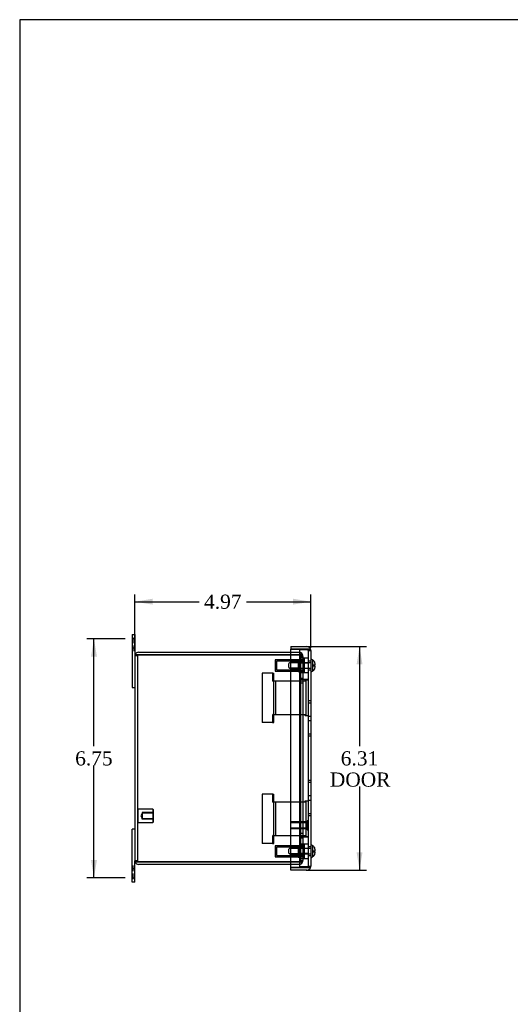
# Model space of a CAD drawing. Header units: inches. Extents: x 0.2 to 65.9, y -0.4 to 43.8.
# Tile 2 of 7: x 0.2 to 14, y 16 to 43.8. Entities that reach past the tile are written whole.
import ezdxf
from ezdxf.enums import TextEntityAlignment as Align
from ezdxf.lldxf.tags import DXFTag

# ---------------------------------------------------------------- set-up
doc = ezdxf.new("R2010")
doc.units = ezdxf.units.IN
doc.header["$MEASUREMENT"] = 0
for name, color, linetype in [('COM50821', 7, 'Continuous'), ('COM51062', 7, 'Continuous'), ('COM56049-2', 7, 'Continuous'), ('COM70646-2', 7, 'Continuous'), ('Default', 7, 'Continuous'), ('GSK11184', 7, 'Continuous'), ('RNG86389', 7, 'Continuous'), ('RVN01001', 7, 'Continuous'), ('SCS190055', 7, 'Continuous'), ('STD26154', 7, 'Continuous'), ('STD26202', 7, 'Continuous')]:
    doc.layers.add(name, color=color, linetype=linetype)
doc.styles.add('SEACAD_Times_New_Roman', font='times.ttf')
tags = doc.linetypes.add('HIDDEN2', pattern=[0.1875, 0.125, -0.0625]).pattern_tags.tags
tags[6:7] = [DXFTag(74, 4), DXFTag(75, 0), DXFTag(340, '0'), DXFTag(46, 0.0), DXFTag(50, 0.0), DXFTag(44, 0.0), DXFTag(45, 0.0)]
tags[4:5] = [DXFTag(74, 4), DXFTag(75, 0), DXFTag(340, '0'), DXFTag(46, 0.0), DXFTag(50, 0.0), DXFTag(44, 0.0), DXFTag(45, 0.0)]
doc.dimstyles.new('HAMMOND_(STH_-_66x44)', dxfattribs={"dimtxt": 0.4, "dimasz": 0.5, "dimexe": 0.2, "dimexo": 0.2, "dimgap": 0.1, "dimtad": 0, "dimtih": 1, "dimtoh": 1, "dimzin": 0, "dimdsep": 46, "dimtxsty": 'SEACAD_Times_New_Roman', "dimblk1": '_SE_FILLED', "dimblk2": '_SE_FILLED', "dimsah": 1, "dimcen": 0.2, "dimadec": 0, "dimazin": 0, "dimtfac": 0.8, "dimtofl": 0, "dimtmove": 0, "dimatfit": 3, "dimfxl": 1, "dimtolj": 1, "dimtzin": 0, "dimarcsym": 0})

# ---------------------------------------------------------------- blocks, each defined once
blk = doc.blocks.new('SE1')
at = {"layer": 'COM50821', "color": 7, "linetype": 'Continuous'}
for p, q in [((3.349, 26.466), (3.349, 26.216)), ((3.349, 26.466), (3.421, 26.466)), ((3.421, 26.466), (3.421, 26.216)), ((3.349, 26.216), (3.349, 24.966)), ((3.421, 26.216), (3.421, 25.858)), ((3.349, 24.966), (3.421, 24.966)), ((3.349, 19.716), (3.349, 20.966)), ((3.421, 20.966), (3.349, 20.966)), ((3.421, 19.716), (3.421, 20.074)), ((3.349, 19.466), (3.349, 19.716)), ((3.421, 19.466), (3.421, 19.716)), ((3.421, 19.466), (3.349, 19.466))]:
    blk.add_line(p, q, dxfattribs=at)
at = {"layer": 'COM50821', "color": 7, "linetype": 'HIDDEN2'}
for p, q in [((3.359, 26.376), (3.349, 26.376)), ((3.421, 26.341), (3.349, 26.341)), ((3.359, 26.319), (3.349, 26.319)), ((3.359, 26.298), (3.349, 26.298)), ((3.359, 26.221), (3.349, 26.221)), ((3.359, 26.376), (3.359, 26.221)), ((3.411, 26.376), (3.421, 26.376)), ((3.411, 26.221), (3.411, 26.376)), ((3.411, 26.319), (3.421, 26.319)), ((3.411, 26.298), (3.421, 26.298)), ((3.411, 26.221), (3.421, 26.221)), ((3.359, 26.15), (3.349, 26.15)), ((3.349, 26.091), (3.421, 26.091)), ((3.359, 26.073), (3.349, 26.073)), ((3.359, 26.052), (3.349, 26.052)), ((3.359, 25.996), (3.349, 25.996)), ((3.359, 26.15), (3.359, 25.996)), ((3.411, 26.15), (3.421, 26.15)), ((3.411, 25.996), (3.411, 26.15)), ((3.411, 26.073), (3.421, 26.073)), ((3.411, 26.052), (3.421, 26.052)), ((3.411, 25.996), (3.421, 25.996)), ((3.359, 19.935), (3.349, 19.935)), ((3.359, 19.879), (3.349, 19.879)), ((3.359, 19.858), (3.349, 19.858)), ((3.421, 19.841), (3.349, 19.841)), ((3.359, 19.781), (3.349, 19.781)), ((3.359, 19.935), (3.359, 19.781)), ((3.411, 19.935), (3.421, 19.935)), ((3.411, 19.781), (3.411, 19.935)), ((3.411, 19.879), (3.421, 19.879)), ((3.411, 19.858), (3.421, 19.858)), ((3.411, 19.781), (3.421, 19.781)), ((3.359, 19.71), (3.349, 19.71)), ((3.359, 19.633), (3.349, 19.633)), ((3.359, 19.612), (3.349, 19.612)), ((3.349, 19.591), (3.421, 19.591)), ((3.359, 19.556), (3.349, 19.556)), ((3.359, 19.71), (3.359, 19.556)), ((3.411, 19.71), (3.421, 19.71)), ((3.411, 19.556), (3.411, 19.71)), ((3.411, 19.633), (3.421, 19.633)), ((3.411, 19.612), (3.421, 19.612)), ((3.411, 19.556), (3.421, 19.556))]:
    blk.add_line(p, q, dxfattribs=at)
at = {"layer": 'COM51062', "color": 7, "linetype": 'HIDDEN2'}
for p, q in [((7.307, 25.375), (7.018, 25.375)), ((7.018, 25.375), (7.018, 23.975)), ((7.32, 25.375), (7.307, 25.375)), ((7.32, 25.375), (7.346, 25.375)), ((7.32, 25.145), (7.32, 25.375)), ((7.346, 25.145), (7.346, 25.375)), ((7.32, 25.145), (7.336, 25.145)), ((7.422, 25.145), (7.336, 25.145)), ((7.336, 25.145), (7.336, 24.205)), ((7.393, 25.145), (7.393, 24.205)), ((7.762, 25.145), (7.422, 25.145)), ((7.777, 25.145), (7.762, 25.145)), ((8.23, 25.145), (7.777, 25.145)), ((8.23, 25.175), (8.221, 25.175)), ((8.221, 25.175), (8.221, 25.145)), ((8.23, 25.145), (8.23, 25.175)), ((8.264, 25.175), (8.23, 25.175)), ((8.321, 25.175), (8.264, 25.175)), ((8.264, 24.175), (8.264, 25.175)), ((7.307, 23.975), (7.018, 23.975)), ((7.307, 23.975), (7.32, 23.975)), ((7.336, 24.205), (7.32, 24.205)), ((7.32, 23.975), (7.32, 24.205)), ((7.32, 23.975), (7.346, 23.975)), ((7.336, 24.205), (7.422, 24.205)), ((7.346, 23.975), (7.346, 24.205)), ((7.422, 24.205), (7.762, 24.205)), ((7.762, 24.205), (7.777, 24.205)), ((7.777, 24.205), (8.23, 24.205)), ((8.221, 24.205), (8.221, 24.175)), ((8.23, 24.175), (8.221, 24.175)), ((8.23, 24.175), (8.23, 24.205)), ((8.23, 24.175), (8.264, 24.175)), ((8.264, 24.175), (8.321, 24.175)), ((7.307, 21.957), (7.018, 21.957)), ((7.018, 21.957), (7.018, 20.557)), ((7.32, 21.957), (7.307, 21.957)), ((7.32, 21.957), (7.346, 21.957)), ((7.32, 21.727), (7.32, 21.957)), ((7.32, 21.727), (7.336, 21.727)), ((7.422, 21.727), (7.336, 21.727)), ((7.336, 21.727), (7.336, 20.787)), ((7.346, 21.727), (7.346, 21.957)), ((7.393, 21.727), (7.393, 20.787)), ((7.762, 21.727), (7.422, 21.727)), ((7.777, 21.727), (7.762, 21.727)), ((8.23, 21.727), (7.777, 21.727)), ((8.23, 21.757), (8.221, 21.757)), ((8.221, 21.757), (8.221, 21.727)), ((8.23, 21.727), (8.23, 21.757)), ((8.264, 21.757), (8.23, 21.757)), ((8.321, 21.757), (8.264, 21.757)), ((8.264, 20.757), (8.264, 21.757)), ((7.336, 20.787), (7.32, 20.787)), ((7.32, 20.557), (7.32, 20.787)), ((7.336, 20.787), (7.422, 20.787)), ((7.346, 20.557), (7.346, 20.787)), ((7.422, 20.787), (7.762, 20.787)), ((7.762, 20.787), (7.777, 20.787)), ((7.777, 20.787), (8.23, 20.787)), ((8.221, 20.787), (8.221, 20.757)), ((8.23, 20.757), (8.221, 20.757)), ((8.23, 20.757), (8.23, 20.787)), ((8.23, 20.757), (8.264, 20.757)), ((8.264, 20.757), (8.321, 20.757)), ((7.307, 20.557), (7.018, 20.557)), ((7.307, 20.557), (7.32, 20.557)), ((7.32, 20.557), (7.346, 20.557))]:
    blk.add_line(p, q, dxfattribs=at)
at = {"layer": 'COM56049-2', "color": 7, "linetype": 'Continuous'}
for p, q in [((3.428, 25.894), (3.529, 25.894)), ((3.529, 25.893), (3.428, 25.893)), ((3.529, 25.966), (7.83, 25.966)), ((3.529, 25.894), (7.83, 25.894)), ((7.83, 25.893), (3.529, 25.893)), ((3.421, 25.858), (3.421, 20.074)), ((3.428, 20.038), (3.529, 20.038)), ((3.529, 20.038), (3.428, 20.038)), ((3.529, 20.038), (7.83, 20.038)), ((7.83, 20.038), (3.529, 20.038)), ((7.83, 19.966), (3.529, 19.966))]:
    blk.add_line(p, q, dxfattribs=at)
at = {"layer": 'COM56049-2', "color": 7, "linetype": 'HIDDEN2'}
for p, q in [((7.83, 25.966), (8.063, 25.966)), ((7.83, 25.894), (8.063, 25.894)), ((8.063, 25.893), (7.83, 25.893)), ((8.14, 25.893), (8.063, 25.893)), ((8.099, 25.893), (8.14, 25.934)), ((3.493, 25.858), (3.421, 25.858)), ((3.493, 25.858), (3.493, 20.074)), ((8.099, 25.848), (8.099, 25.858)), ((8.099, 25.858), (8.171, 25.858)), ((8.099, 25.848), (8.099, 20.083)), ((8.099, 25.848), (8.171, 25.848)), ((8.171, 25.717), (8.099, 25.717)), ((8.171, 25.716), (8.099, 25.716)), ((8.171, 25.706), (8.099, 25.706)), ((8.171, 25.702), (8.099, 25.702)), ((8.171, 25.848), (8.171, 25.858)), ((8.171, 25.848), (8.171, 20.083)), ((8.099, 25.464), (8.171, 25.464)), ((8.171, 25.401), (8.099, 25.401)), ((8.171, 25.226), (8.099, 25.226)), ((8.171, 25.091), (8.099, 25.091)), ((8.171, 20.841), (8.099, 20.841)), ((8.171, 20.706), (8.099, 20.706)), ((8.171, 20.531), (8.099, 20.531)), ((8.171, 20.467), (8.099, 20.467)), ((3.493, 20.074), (3.421, 20.074)), ((7.83, 20.038), (8.063, 20.038)), ((8.063, 20.038), (7.83, 20.038)), ((8.063, 20.038), (8.14, 20.038)), ((8.171, 20.23), (8.099, 20.23)), ((8.171, 20.225), (8.099, 20.225)), ((8.171, 20.216), (8.099, 20.216)), ((8.099, 20.214), (8.171, 20.214)), ((8.099, 20.074), (8.099, 20.083)), ((8.099, 20.083), (8.171, 20.083)), ((8.099, 20.074), (8.171, 20.074)), ((8.099, 20.038), (8.14, 19.997)), ((8.171, 20.074), (8.171, 20.083)), ((8.063, 19.966), (7.83, 19.966))]:
    blk.add_line(p, q, dxfattribs=at)
at = {"layer": 'COM56049-2', "color": 7, "linetype": 'Continuous'}
for centre, radius, start, end in [((3.529, 25.858), 0.108, 160.5288, 180), ((3.529, 25.858), 0.108, 90, 160.5288), ((3.529, 25.858), 0.036, 90, 94.5077), ((3.529, 20.074), 0.108, 180, 199.4712), ((3.529, 20.074), 0.108, 199.4712, 270), ((3.529, 20.074), 0.036, 265.4923, 270)]:
    blk.add_arc(centre, radius, start, end, dxfattribs=at)
at = {"layer": 'COM56049-2', "color": 7, "linetype": 'HIDDEN2'}
for centre, radius, start, end in [((3.529, 25.858), 0.036, 94.5077, 180), ((8.063, 25.858), 0.108, 45, 90), ((8.063, 25.858), 0.036, 85.4923, 90), ((8.063, 25.858), 0.036, 23.9707, 85.4923), ((8.075, 25.886), 0.0256, 327.1687, 16.8037), ((8.063, 25.858), 0.108, 0, 45), ((8.063, 25.858), 0.0361, 0.0363, 23.9348), ((7.998, 25.847), 0.102, 0.3927, 14.2076), ((3.529, 20.074), 0.036, 180, 265.4923), ((8.063, 20.074), 0.036, 270, 274.5077), ((8.063, 20.074), 0.036, 274.5077, 336.0293), ((7.998, 20.084), 0.102, 345.792, 359.6076), ((8.063, 20.074), 0.036, 336.0242, 0.0047), ((8.075, 20.045), 0.0256, 343.1908, 32.8368), ((8.063, 20.074), 0.108, 315, 0), ((8.063, 20.074), 0.108, 270, 315)]:
    blk.add_arc(centre, radius, start, end, dxfattribs=at)
at = {"layer": 'COM56049-2', "color": 7, "linetype": 'Continuous'}
for centre, start_param, end_param in [((3.529, 25.858), 2.801756, 3.141593), ((3.529, 20.074), 3.141593, 3.48143)]:
    blk.add_ellipse(centre, major_axis=(0.108, 0), ratio=0.996907, start_param=start_param, end_param=end_param, dxfattribs=at)
at = {"layer": 'COM56049-2', "color": 7, "linetype": 'HIDDEN2'}
for centre, start_param, end_param in [((3.529, 25.858), 1.570796, 3.141593), ((3.529, 20.074), 3.141593, 4.712389)]:
    blk.add_ellipse(centre, major_axis=(0.036, 0), ratio=0.996907, start_param=start_param, end_param=end_param, dxfattribs=at)
for points in [[(8.171, 25.848), (8.171, 25.856), (8.169, 25.863), (8.158, 25.878), (8.15, 25.886), (8.14, 25.893)], [(8.14, 20.038), (8.15, 20.045), (8.158, 20.053), (8.169, 20.068), (8.171, 20.076), (8.171, 20.083)]]:
    blk.add_open_spline(points, degree=3, knots=[0, 0, 0, 0, 0.5, 0.5, 1, 1, 1, 1], dxfattribs=at)
at = {"layer": 'COM70646-2', "color": 7, "linetype": 'Continuous'}
for p, q in [((7.83, 26.122), (7.83, 26.05)), ((7.83, 26.122), (8.285, 26.122)), ((7.83, 26.05), (8.285, 26.05)), ((7.83, 19.882), (7.83, 26.049)), ((8.285, 26.049), (7.83, 26.049)), ((8.387, 26.05), (8.285, 26.05)), ((8.285, 26.049), (8.387, 26.049)), ((8.393, 26.014), (8.393, 19.918)), ((7.83, 19.882), (8.285, 19.882)), ((8.285, 19.882), (7.83, 19.882)), ((7.83, 19.81), (7.83, 19.882)), ((8.285, 19.81), (7.83, 19.81)), ((8.285, 19.882), (8.387, 19.882)), ((8.387, 19.882), (8.285, 19.882))]:
    blk.add_line(p, q, dxfattribs=at)
at = {"layer": 'COM70646-2', "color": 7, "linetype": 'HIDDEN2'}
for p, q in [((8.321, 26.014), (8.393, 26.014)), ((8.393, 25.716), (8.321, 25.716)), ((8.321, 25.466), (8.393, 25.466)), ((8.393, 24.591), (8.321, 24.591)), ((8.393, 24.529), (8.321, 24.529)), ((8.393, 24.153), (8.321, 24.153)), ((8.393, 24.028), (8.321, 24.028)), ((8.393, 23.652), (8.321, 23.652)), ((8.393, 23.591), (8.321, 23.591)), ((8.393, 22.341), (8.321, 22.341)), ((8.393, 22.279), (8.321, 22.279)), ((8.393, 21.903), (8.321, 21.903)), ((8.393, 21.778), (8.321, 21.778)), ((8.393, 21.402), (8.321, 21.402)), ((8.393, 21.341), (8.321, 21.341)), ((8.393, 20.466), (8.321, 20.466)), ((8.321, 20.216), (8.393, 20.216)), ((8.321, 19.918), (8.393, 19.918))]:
    blk.add_line(p, q, dxfattribs=at)
at = {"layer": 'COM70646-2', "color": 7, "linetype": 'Continuous'}
for centre, radius, start, end in [((8.285, 26.014), 0.108, 19.4712, 90), ((8.285, 26.014), 0.036, 77.9945, 90), ((8.285, 26.014), 0.108, 0, 19.4712), ((8.285, 19.918), 0.036, 270, 282.0055), ((8.285, 19.918), 0.108, 270, 340.5288), ((8.285, 19.918), 0.108, 340.5288, 0)]:
    blk.add_arc(centre, radius, start, end, dxfattribs=at)
at = {"layer": 'COM70646-2', "color": 7, "linetype": 'HIDDEN2'}
for centre, start, end in [((8.285, 26.014), 0, 77.9945), ((8.285, 19.918), 282.0055, 360)]:
    blk.add_arc(centre, 0.036, start, end, dxfattribs=at)
for centre, start_param, end_param in [((8.285, 26.014), 3.141593, 4.712389), ((8.285, 19.918), 1.570796, 3.141593)]:
    blk.add_ellipse(centre, major_axis=(-0.036, 0), ratio=0.978128, start_param=start_param, end_param=end_param, dxfattribs=at)
at = {"layer": 'COM70646-2', "color": 7, "linetype": 'Continuous'}
for centre, start_param, end_param in [((8.285, 26.014), 3.141593, 3.48143), ((8.285, 19.918), 2.801756, 3.141593)]:
    blk.add_ellipse(centre, major_axis=(-0.108, 0), ratio=0.978128, start_param=start_param, end_param=end_param, dxfattribs=at)
at = {"layer": 'GSK11184', "color": 7, "linetype": 'HIDDEN2'}
for p, q in [((8.071, 26.03), (8.071, 19.902)), ((8.321, 26.03), (8.071, 26.03)), ((8.321, 26.03), (8.321, 19.902)), ((8.171, 25.794), (8.071, 25.794)), ((8.321, 25.655), (8.071, 25.655)), ((8.321, 25.794), (8.209, 25.794)), ((8.071, 25.388), (8.171, 25.388)), ((8.209, 25.388), (8.321, 25.388)), ((8.321, 25.195), (8.071, 25.195)), ((8.321, 20.737), (8.071, 20.737)), ((8.171, 20.544), (8.071, 20.544)), ((8.321, 20.544), (8.209, 20.544)), ((8.321, 20.277), (8.071, 20.277)), ((8.071, 20.138), (8.171, 20.138)), ((8.209, 20.138), (8.321, 20.138)), ((8.321, 19.902), (8.071, 19.902))]:
    blk.add_line(p, q, dxfattribs=at)
at = {"layer": 'RNG86389', "color": 7, "linetype": 'HIDDEN2'}
for p, q in [((8.039, 25.689), (8.039, 25.42)), ((8.039, 25.689), (8.071, 25.689)), ((8.039, 25.466), (8.071, 25.466)), ((8.039, 25.42), (8.071, 25.42)), ((8.039, 20.439), (8.039, 20.17)), ((8.039, 20.439), (8.071, 20.439)), ((8.039, 20.216), (8.071, 20.216)), ((8.039, 20.17), (8.071, 20.17))]:
    blk.add_line(p, q, dxfattribs=at)
at = {"layer": 'RVN01001', "color": 7, "linetype": 'HIDDEN2'}
for p, q in [((7.39, 25.748), (7.39, 25.433)), ((8.171, 25.748), (7.39, 25.748)), ((7.428, 25.623), (7.39, 25.623)), ((7.428, 25.71), (7.428, 25.471)), ((8.209, 25.71), (7.428, 25.71)), ((8.209, 25.794), (8.171, 25.794)), ((8.209, 25.794), (8.209, 25.388)), ((7.39, 25.558), (7.428, 25.558)), ((7.39, 25.433), (8.171, 25.433)), ((7.428, 25.471), (8.209, 25.471)), ((8.171, 25.388), (8.209, 25.388)), ((7.39, 20.498), (7.39, 20.183)), ((8.171, 20.498), (7.39, 20.498)), ((7.428, 20.373), (7.39, 20.373)), ((7.428, 20.46), (7.428, 20.221)), ((8.209, 20.46), (7.428, 20.46)), ((8.209, 20.544), (8.171, 20.544)), ((8.209, 20.544), (8.209, 20.138)), ((7.39, 20.308), (7.428, 20.308)), ((7.39, 20.183), (8.171, 20.183)), ((7.428, 20.221), (8.209, 20.221)), ((8.171, 20.138), (8.209, 20.138))]:
    blk.add_line(p, q, dxfattribs=at)
at = {"layer": 'SCS190055', "color": 7, "linetype": 'HIDDEN2'}
for p, q in [((7.833, 25.686), (7.768, 25.648)), ((7.768, 25.533), (7.768, 25.648)), ((8.073, 25.666), (7.8, 25.666)), ((7.833, 25.496), (7.833, 25.686)), ((8.073, 25.686), (7.833, 25.686)), ((8.073, 25.496), (8.073, 25.686)), ((8.393, 25.665), (8.073, 25.665)), ((8.443, 25.75), (8.443, 25.606)), ((8.443, 25.606), (8.499, 25.606)), ((8.443, 25.606), (8.443, 25.576)), ((7.768, 25.533), (7.833, 25.496)), ((8.073, 25.515), (7.8, 25.515)), ((7.833, 25.496), (8.073, 25.496)), ((8.073, 25.517), (8.393, 25.517)), ((8.443, 25.576), (8.443, 25.432)), ((8.443, 25.576), (8.499, 25.576)), ((7.833, 20.436), (7.768, 20.398)), ((7.768, 20.283), (7.768, 20.398)), ((8.073, 20.416), (7.8, 20.416)), ((7.833, 20.246), (7.833, 20.436)), ((8.073, 20.436), (7.833, 20.436)), ((8.073, 20.246), (8.073, 20.436)), ((8.393, 20.415), (8.073, 20.415)), ((8.443, 20.5), (8.443, 20.356)), ((8.443, 20.356), (8.499, 20.356)), ((8.443, 20.356), (8.443, 20.326)), ((8.443, 20.326), (8.443, 20.182)), ((8.443, 20.326), (8.499, 20.326)), ((7.768, 20.283), (7.833, 20.246)), ((8.073, 20.265), (7.8, 20.265)), ((7.833, 20.246), (8.073, 20.246)), ((8.073, 20.267), (8.393, 20.267))]:
    blk.add_line(p, q, dxfattribs=at)
at = {"layer": 'SCS190055', "color": 7, "linetype": 'Continuous'}
for p, q in [((8.443, 25.75), (8.443, 25.752)), ((8.503, 25.606), (8.499, 25.606)), ((8.503, 25.648), (8.503, 25.606)), ((8.443, 25.432), (8.443, 25.429)), ((8.499, 25.576), (8.503, 25.576)), ((8.503, 25.576), (8.503, 25.533)), ((8.443, 20.5), (8.443, 20.502)), ((8.503, 20.356), (8.499, 20.356)), ((8.499, 20.326), (8.503, 20.326)), ((8.503, 20.398), (8.503, 20.356)), ((8.503, 20.326), (8.503, 20.283)), ((8.443, 20.182), (8.443, 20.179))]:
    blk.add_line(p, q, dxfattribs=at)
for centre, start, end in [((8.379, 25.645), 58.8548, 83.269), ((8.379, 25.536), 276.731, 301.1452), ((8.379, 20.395), 58.8548, 83.269), ((8.379, 20.286), 276.731, 301.1452)]:
    blk.add_arc(centre, 0.125, start, end, dxfattribs=at)
for points, knots in [([(8.443, 25.75), (8.452, 25.744), (8.46, 25.738), (8.474, 25.723), (8.481, 25.715), (8.491, 25.697), (8.495, 25.688), (8.501, 25.668), (8.503, 25.658), (8.503, 25.648)], [0, 0, 0, 0, 0.25, 0.25, 0.5, 0.5, 0.75, 0.75, 1, 1, 1, 1]), ([(8.499, 25.606), (8.499, 25.601), (8.499, 25.596), (8.499, 25.586), (8.499, 25.581), (8.499, 25.576)], [0, 0, 0, 0, 0.5, 0.5, 1, 1, 1, 1]), ([(8.503, 25.533), (8.503, 25.523), (8.501, 25.513), (8.495, 25.493), (8.491, 25.484), (8.483, 25.471), (8.48, 25.466), (8.474, 25.458), (8.471, 25.454), (8.46, 25.443), (8.452, 25.437), (8.443, 25.432)], [0, 0, 0, 0, 0.25, 0.25, 0.5, 0.5, 0.625, 0.625, 0.75, 0.75, 1, 1, 1, 1]), ([(8.443, 20.5), (8.452, 20.494), (8.46, 20.488), (8.474, 20.473), (8.481, 20.465), (8.491, 20.447), (8.495, 20.438), (8.501, 20.418), (8.503, 20.408), (8.503, 20.398)], [0, 0, 0, 0, 0.25, 0.25, 0.5, 0.5, 0.75, 0.75, 1, 1, 1, 1]), ([(8.499, 20.356), (8.499, 20.351), (8.499, 20.346), (8.499, 20.336), (8.499, 20.331), (8.499, 20.326)], [0, 0, 0, 0, 0.5, 0.5, 1, 1, 1, 1]), ([(8.503, 20.283), (8.503, 20.273), (8.501, 20.263), (8.495, 20.243), (8.491, 20.234), (8.483, 20.221), (8.48, 20.216), (8.474, 20.208), (8.471, 20.204), (8.46, 20.193), (8.452, 20.187), (8.443, 20.182)], [0, 0, 0, 0, 0.25, 0.25, 0.5, 0.5, 0.625, 0.625, 0.75, 0.75, 1, 1, 1, 1])]:
    blk.add_open_spline(points, degree=3, knots=knots, dxfattribs=at)
at = {"layer": 'STD26154', "color": 7, "linetype": 'HIDDEN2'}
for p, q in [((3.513, 21.528), (3.493, 21.508)), ((3.513, 21.153), (3.513, 21.528)), ((3.933, 21.528), (3.513, 21.528)), ((3.953, 21.436), (3.633, 21.436)), ((3.633, 21.436), (3.633, 21.419)), ((3.933, 21.528), (3.933, 21.153)), ((3.953, 21.508), (3.933, 21.528)), ((3.953, 21.173), (3.953, 21.508)), ((3.493, 21.173), (3.513, 21.153)), ((3.513, 21.153), (3.933, 21.153)), ((3.633, 21.419), (3.587, 21.341)), ((3.587, 21.341), (3.633, 21.262)), ((3.633, 21.419), (3.633, 21.262)), ((3.953, 21.419), (3.633, 21.419)), ((3.633, 21.262), (3.953, 21.262)), ((3.633, 21.246), (3.633, 21.262)), ((3.953, 21.246), (3.633, 21.246)), ((3.933, 21.153), (3.953, 21.173))]:
    blk.add_line(p, q, dxfattribs=at)
at = {"layer": 'STD26202', "color": 7, "linetype": 'HIDDEN2'}
for p, q in [((7.821, 21.17), (7.821, 20.98)), ((8.286, 21.17), (7.821, 21.17)), ((7.821, 21.15), (8.286, 21.15)), ((8.286, 21.2), (8.286, 20.95)), ((8.321, 21.2), (8.286, 21.2)), ((7.821, 20.999), (8.286, 20.999)), ((7.821, 20.98), (8.286, 20.98)), ((8.286, 20.95), (8.321, 20.95))]:
    blk.add_line(p, q, dxfattribs=at)
blk = doc.blocks.new('DMBLK1056')
at = {"layer": 'Default', "linetype": 'Continuous'}
for points in [[(2.183, 25.841), (2.35, 25.841), (2.267, 26.341)], [(2.183, 20.091), (2.267, 19.591), (2.35, 20.091)]]:
    blk.add_hatch(color=7, dxfattribs=at).paths.add_polyline_path(points)
at = {"layer": 'Default', "color": 7, "linetype": 'Continuous'}
for p, q in [((3.149, 26.341), (2.067, 26.341)), ((2.267, 23.306), (2.267, 26.341)), ((2.267, 19.591), (2.267, 22.766)), ((3.149, 19.591), (2.067, 19.591))]:
    blk.add_line(p, q, dxfattribs=at)
at = {"layer": 'Default', "color": 7, "linetype": 'Continuous', "style": 'SEACAD_Times_New_Roman'}
blk.add_text('6.75', height=0.4, dxfattribs=at).set_placement((1.736, 23.166), align=Align.TOP_LEFT)
blk = doc.blocks.new('_SE_FILLED')
at = {"color": 0}
blk.add_line((0, 0), (-1, 0), dxfattribs=at)
blk.add_solid([(0, 0), (-1, -0.1665), (-1, 0.1665), (0, 0)], dxfattribs=at)
blk = doc.blocks.new('DMBLK1059')
at = {"layer": 'Default', "linetype": 'Continuous'}
for points in [[(3.921, 27.476), (3.421, 27.393), (3.921, 27.31)], [(7.893, 27.476), (7.893, 27.31), (8.393, 27.393)]]:
    blk.add_hatch(color=7, dxfattribs=at).paths.add_polyline_path(points)
at = {"layer": 'Default', "color": 7, "linetype": 'Continuous'}
for p, q in [((3.421, 26.058), (3.421, 27.593)), ((8.393, 26.093), (8.393, 27.593)), ((3.421, 27.393), (5.237, 27.393)), ((6.578, 27.393), (8.393, 27.393))]:
    blk.add_line(p, q, dxfattribs=at)
at = {"layer": 'Default', "color": 7, "linetype": 'Continuous', "style": 'SEACAD_Times_New_Roman'}
blk.add_text('4.97', height=0.4, dxfattribs=at).set_placement((5.377, 27.593), align=Align.TOP_LEFT)
blk = doc.blocks.new('DMBLK1063')
at = {"layer": 'Default', "linetype": 'Continuous'}
for points in [[(9.853, 25.622), (9.77, 26.122), (9.686, 25.622)], [(9.853, 20.31), (9.686, 20.31), (9.77, 19.81)]]:
    blk.add_hatch(color=7, dxfattribs=at).paths.add_polyline_path(points)
at = {"layer": 'Default', "color": 7, "linetype": 'Continuous'}
for p, q in [((8.258, 26.122), (9.97, 26.122)), ((9.77, 26.122), (9.77, 23.306)), ((9.77, 22.166), (9.77, 19.81)), ((8.258, 19.81), (9.97, 19.81))]:
    blk.add_line(p, q, dxfattribs=at)
at = {"layer": 'Default', "color": 7, "linetype": 'Continuous', "style": 'SEACAD_Times_New_Roman'}
for s, p in [('6.31', (9.239, 23.166)), ('DOOR', (8.931, 22.566))]:
    blk.add_text(s, height=0.4, dxfattribs=at).set_placement(p, align=Align.TOP_LEFT)
blk = doc.blocks.new('BORDER')
at = {"layer": 'Default', "color": 7, "linetype": 'Continuous'}
for p, q in [((0, 27.86), (-41.86, 27.86)), ((-41.86, 27.86), (-41.86, 0))]:
    blk.add_line(p, q, dxfattribs=at)

msp = doc.modelspace()

# ---------------------------------------------------------------- block references
at = {"layer": 'Default', "color": 7, "xscale": 1.57, "yscale": 1.57, "zscale": 1.57}
msp.add_blockref('BORDER', (65.889, 0.099), dxfattribs=at)
at = {"layer": 'Default'}
msp.add_blockref('SE1', (0, 0), dxfattribs=at)

# ---------------------------------------------------------------- dimensions: what is measured, and where the dimension line sits
at = {"layer": 'Default', "color": 7, "linetype": 'Continuous'}
dim = msp.add_linear_dim(base=(8.393, 27.393), p1=(3.421, 25.858), p2=(8.393, 25.893), text='\\A1;<>', dimstyle='HAMMOND_(STH_-_66x44)', dxfattribs=at)
dim.commit()
dim.dimension.update_dxf_attribs({"geometry": 'DMBLK1059', "text_midpoint": (5.907, 27.393), "dimtype": 160})
for base, p1, p2, angle, text, picture, middle, dimtype in [((2.267, 26.341), (3.421, 19.591), (3.349, 26.341), 90, '\\A1;<>', 'DMBLK1056', (2.267, 22.966), 160), ((9.77, 26.122), (8.058, 26.122), (8.058, 19.81), 270, '\\A1;<>\\PDOOR', 'DMBLK1063', (9.77, 22.966), 161)]:
    dim = msp.add_linear_dim(base=base, p1=p1, p2=p2, angle=angle, text=text, dimstyle='HAMMOND_(STH_-_66x44)', dxfattribs=at)
    dim.commit()
    dim.dimension.update_dxf_attribs({"geometry": picture, "text_midpoint": middle, "dimtype": dimtype})

doc.saveas('drawing.dxf')
